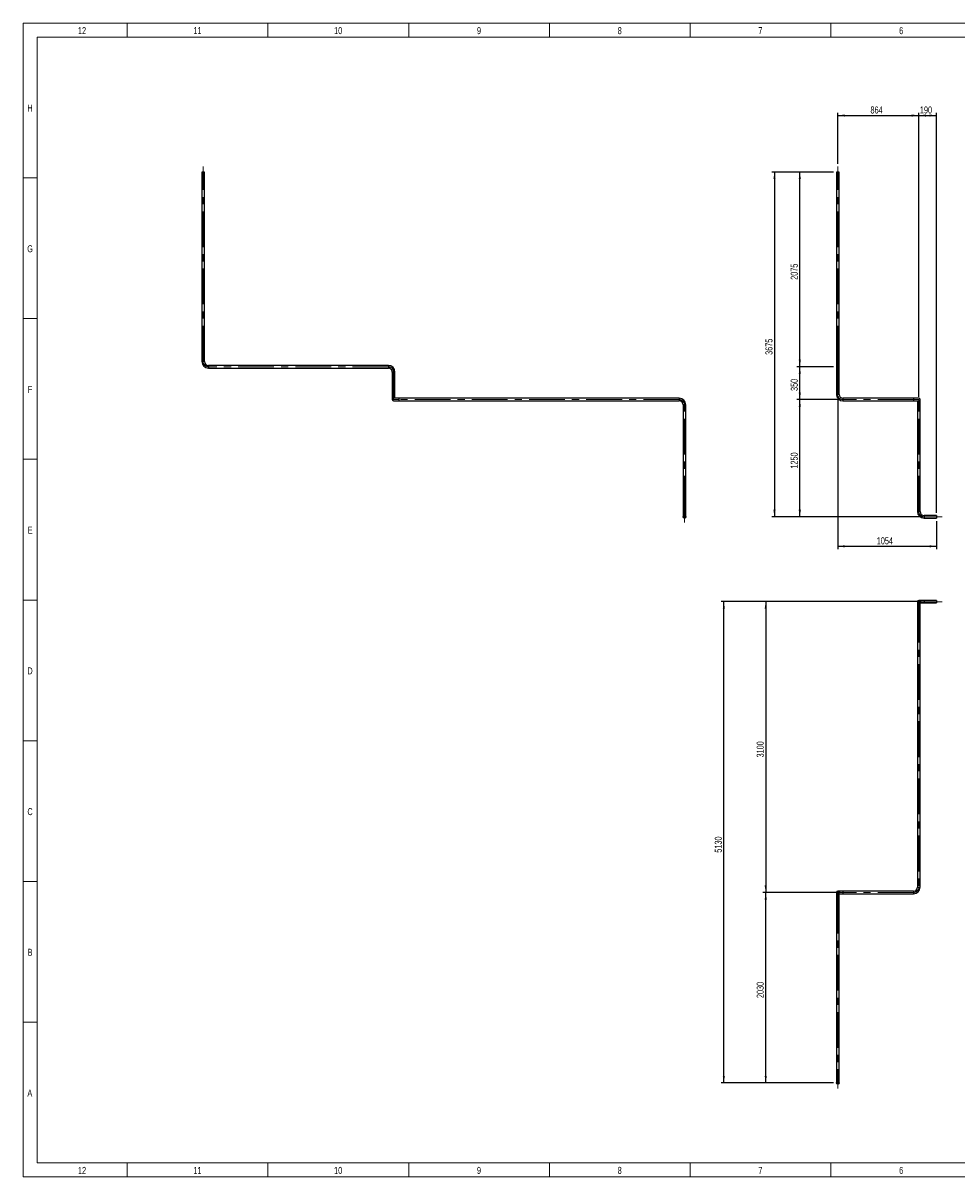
# Model space of a CAD drawing. Header units: millimetres. Extents: x 15 to 592, y 5 to 415.
# Tile 1 of 13: x 15 to 347, y 5 to 415. Entities that reach past the tile are written whole.
import ezdxf

# ---------------------------------------------------------------- set-up
doc = ezdxf.new("R2010")
doc.units = ezdxf.units.MM
doc.linetypes.add('CENTERX2', pattern=[20.32, 12.7, -2.54, 2.54, -2.54])
doc.layers.add('COTAS', color=166, linetype='Continuous')
doc.styles.add('SLDTEXTSTYLE0', font='TXT', dxfattribs={"width": 0.75})
doc.dimstyles.new('SLDDIMSTYLE0', dxfattribs={"dimtxt": 2.5, "dimasz": 2.5, "dimexe": 0, "dimexo": 0.0625, "dimtad": 1, "dimlfac": 30, "dimrnd": 1e-09, "dimzin": 12, "dimdsep": 46, "dimtxsty": 'SLDTEXTSTYLE0', "dimsah": 1, "dimcen": 0.09, "dimadec": 0, "dimazin": 3, "dimtfac": 1, "dimtofl": 0, "dimtmove": 0, "dimatfit": 3, "dimfxl": 0, "dimfrac": 2, "dimtolj": 1, "dimtzin": 12, "dimarcsym": 0})

# ---------------------------------------------------------------- blocks, each defined once
blk = doc.blocks.new('_D')
at = {"layer": 'COTAS'}
for p, q in [((304.44, 365.04), (304.44, 383.14)), ((304.44, 382.14), (333.24, 382.14)), ((333.24, 282.21), (333.24, 383.14))]:
    blk.add_line(p, q, dxfattribs=at)
for points in [[(304.44, 382.14), (306.94, 381.76), (306.94, 382.53)], [(333.24, 382.14), (330.74, 382.53), (330.74, 381.76)]]:
    blk.add_solid(points, dxfattribs=at)
at = {"layer": 'COTAS', "insert": (316.07, 385.37), "char_height": 2.5, "attachment_point": 1, "style": 'SLDTEXTSTYLE0'}
blk.add_mtext('864', dxfattribs=at)
blk = doc.blocks.new('_D_1')
at = {"layer": 'COTAS'}
for p, q in [((333.24, 282.21), (333.24, 383.14)), ((333.24, 382.14), (339.57, 382.14)), ((339.57, 241.01), (339.57, 383.14))]:
    blk.add_line(p, q, dxfattribs=at)
for points in [[(333.24, 382.14), (335.74, 381.76), (335.74, 382.53)], [(339.57, 382.14), (337.07, 382.53), (337.07, 381.76)]]:
    blk.add_solid(points, dxfattribs=at)
at = {"layer": 'COTAS', "insert": (333.63, 385.37), "char_height": 2.5, "attachment_point": 1, "style": 'SLDTEXTSTYLE0'}
blk.add_mtext('190', dxfattribs=at)
blk = doc.blocks.new('_D_2')
at = {"layer": 'COTAS'}
for p, q in [((304.44, 282.07), (304.44, 228.07)), ((339.57, 238.07), (339.57, 228.07)), ((304.44, 229.07), (339.57, 229.07))]:
    blk.add_line(p, q, dxfattribs=at)
for points in [[(304.44, 229.07), (306.94, 228.69), (306.94, 229.46)], [(339.57, 229.07), (337.07, 229.46), (337.07, 228.69)]]:
    blk.add_solid(points, dxfattribs=at)
at = {"layer": 'COTAS', "insert": (318.31, 232.3), "char_height": 2.5, "attachment_point": 1, "style": 'SLDTEXTSTYLE0'}
blk.add_mtext('1054', dxfattribs=at)
blk = doc.blocks.new('_D_3')
at = {"layer": 'COTAS'}
for p, q in [((305.3, 281.21), (289.96, 281.21)), ((290.96, 239.54), (290.96, 281.21)), ((334.1, 239.54), (289.96, 239.54))]:
    blk.add_line(p, q, dxfattribs=at)
for points in [[(290.96, 281.21), (290.58, 278.71), (291.35, 278.71)], [(290.96, 239.54), (291.35, 242.04), (290.58, 242.04)]]:
    blk.add_solid(points, dxfattribs=at)
at = {"layer": 'COTAS', "insert": (287.74, 256.68), "char_height": 2.5, "attachment_point": 1, "rotation": 90, "style": 'SLDTEXTSTYLE0'}
blk.add_mtext('1250', dxfattribs=at)
blk = doc.blocks.new('_D_4')
at = {"layer": 'COTAS'}
for p, q in [((302.89, 292.87), (289.96, 292.87)), ((290.96, 281.21), (290.96, 292.87)), ((305.3, 281.21), (289.96, 281.21))]:
    blk.add_line(p, q, dxfattribs=at)
for points in [[(290.96, 292.87), (290.58, 290.37), (291.35, 290.37)], [(290.96, 281.21), (291.35, 283.71), (290.58, 283.71)]]:
    blk.add_solid(points, dxfattribs=at)
at = {"layer": 'COTAS', "insert": (287.74, 284.27), "char_height": 2.5, "attachment_point": 1, "rotation": 90, "style": 'SLDTEXTSTYLE0'}
blk.add_mtext('350', dxfattribs=at)
blk = doc.blocks.new('_D_5')
at = {"layer": 'COTAS'}
for p, q in [((302.97, 362.04), (289.96, 362.04)), ((290.96, 292.87), (290.96, 362.04)), ((302.89, 292.87), (289.96, 292.87))]:
    blk.add_line(p, q, dxfattribs=at)
for points in [[(290.96, 362.04), (290.58, 359.54), (291.35, 359.54)], [(290.96, 292.87), (291.35, 295.37), (290.58, 295.37)]]:
    blk.add_solid(points, dxfattribs=at)
at = {"layer": 'COTAS', "insert": (287.74, 323.76), "char_height": 2.5, "attachment_point": 1, "rotation": 90, "style": 'SLDTEXTSTYLE0'}
blk.add_mtext('2075', dxfattribs=at)
blk = doc.blocks.new('_D_6')
at = {"layer": 'COTAS'}
for p, q in [((302.97, 362.04), (280.97, 362.04)), ((281.97, 362.04), (281.97, 239.54)), ((334.1, 239.54), (280.97, 239.54))]:
    blk.add_line(p, q, dxfattribs=at)
for points in [[(281.97, 362.04), (281.59, 359.54), (282.35, 359.54)], [(281.97, 239.54), (282.35, 242.04), (281.59, 242.04)]]:
    blk.add_solid(points, dxfattribs=at)
at = {"layer": 'COTAS', "insert": (278.75, 297.1), "char_height": 2.5, "attachment_point": 1, "rotation": 90, "style": 'SLDTEXTSTYLE0'}
blk.add_mtext('3675', dxfattribs=at)
blk = doc.blocks.new('SW_CENTERMARKSYMBOL_0')
at = {"layer": 'COTAS', "color": 0}
for p, q in [((-0.17, 0), (-0.55, 0)), ((0, 0), (-0.08, 0)), ((0, 0.17), (0, 0.55)), ((0, 0), (0, 0.08)), ((0, 0), (0, -0.08)), ((0, 0), (0.08, 0)), ((0.17, 0), (0.55, 0)), ((0, -0.17), (0, -0.55))]:
    blk.add_line(p, q, dxfattribs=at)
blk = doc.blocks.new('SW_CENTERMARKSYMBOL_1')
at = {"layer": 'COTAS', "color": 0}
for p, q in [((-0.17, 0), (-0.55, 0)), ((0, 0), (-0.08, 0)), ((0, 0.17), (0, 0.55)), ((0, 0), (0, 0.08)), ((0, 0), (0, -0.08)), ((0, 0), (0.08, 0)), ((0.17, 0), (0.55, 0)), ((0, -0.17), (0, -0.55))]:
    blk.add_line(p, q, dxfattribs=at)
blk = doc.blocks.new('_D_7')
at = {"layer": 'COTAS'}
for p, q in [((334.1, 209.41), (277.86, 209.41)), ((278.86, 209.41), (278.86, 106.07)), ((305.3, 106.07), (277.86, 106.07))]:
    blk.add_line(p, q, dxfattribs=at)
for points in [[(278.86, 209.41), (278.48, 206.91), (279.25, 206.91)], [(278.86, 106.07), (279.25, 108.57), (278.48, 108.57)]]:
    blk.add_solid(points, dxfattribs=at)
at = {"layer": 'COTAS', "insert": (275.64, 154.05), "char_height": 2.5, "attachment_point": 1, "rotation": 90, "style": 'SLDTEXTSTYLE0'}
blk.add_mtext('3100', dxfattribs=at)
blk = doc.blocks.new('_D_8')
at = {"layer": 'COTAS'}
for p, q in [((303.44, 106.07), (277.86, 106.07)), ((278.86, 38.41), (278.86, 106.07)), ((302.89, 38.41), (277.86, 38.41))]:
    blk.add_line(p, q, dxfattribs=at)
for points in [[(278.86, 106.07), (278.48, 103.57), (279.25, 103.57)], [(278.86, 38.41), (279.25, 40.91), (278.48, 40.91)]]:
    blk.add_solid(points, dxfattribs=at)
at = {"layer": 'COTAS', "insert": (275.64, 68.55), "char_height": 2.5, "attachment_point": 1, "rotation": 90, "style": 'SLDTEXTSTYLE0'}
blk.add_mtext('2030', dxfattribs=at)
blk = doc.blocks.new('_D_9')
at = {"layer": 'COTAS'}
for p, q in [((334.1, 209.41), (262.97, 209.41)), ((263.97, 38.41), (263.97, 209.41)), ((302.89, 38.41), (262.97, 38.41))]:
    blk.add_line(p, q, dxfattribs=at)
for points in [[(263.97, 209.41), (263.59, 206.91), (264.35, 206.91)], [(263.97, 38.41), (264.35, 40.91), (263.59, 40.91)]]:
    blk.add_solid(points, dxfattribs=at)
at = {"layer": 'COTAS', "insert": (260.75, 120.21), "char_height": 2.5, "attachment_point": 1, "rotation": 90, "style": 'SLDTEXTSTYLE0'}
blk.add_mtext('5130', dxfattribs=at)
blk = doc.blocks.new('SW_CENTERMARKSYMBOL_2')
at = {"layer": 'COTAS', "color": 0}
for p, q in [((-0.17, 0), (-0.55, 0)), ((0, 0), (-0.08, 0)), ((0, 0.17), (0, 0.55)), ((0, 0), (0, 0.08)), ((0, 0), (0, -0.08)), ((0, 0), (0.08, 0)), ((0.17, 0), (0.55, 0)), ((0, -0.17), (0, -0.55))]:
    blk.add_line(p, q, dxfattribs=at)

msp = doc.modelspace()

# ---------------------------------------------------------------- linework, layer by layer
at = {"color": 7, "linetype": 'Continuous', "lineweight": 18}
for p, q in [((15, 5), (15, 415)), ((15, 415), (589, 415)), ((52, 410), (52, 415)), ((102, 410), (102, 415)), ((152, 410), (152, 415)), ((202, 410), (202, 415)), ((252, 410), (252, 415)), ((302, 410), (302, 415)), ((20, 10), (20, 410)), ((20, 410), (584, 410)), ((302, 410.001), (302, 409.999)), ((20, 360), (15, 360)), ((20, 310), (15, 310)), ((20, 260), (15, 260)), ((20, 210), (15, 210)), ((19.999, 210), (20.001, 210)), ((20, 160), (15, 160)), ((20, 110), (15, 110)), ((20, 60), (15, 60)), ((584, 10), (20, 10)), ((52, 10), (52, 5)), ((102, 10), (102, 5)), ((152, 10), (152, 5)), ((202, 10), (202, 5)), ((252, 10), (252, 5)), ((302, 9.999), (302, 10.001)), ((302, 10), (302, 5)), ((589, 5), (15, 5))]:
    msp.add_line(p, q, dxfattribs=at)
at = {"color": 7, "linetype": 'Continuous', "lineweight": 25}
for p, q in [((78.51978, 362.0413), (78.51978, 294.7413)), ((78.98645, 362.0413), (78.51978, 362.0413)), ((79.45312, 362.0413), (78.98645, 362.0413)), ((79.45312, 294.7413), (79.45312, 362.0413)), ((303.96968, 362.0413), (303.96968, 294.7413)), ((304.90302, 362.0413), (303.96968, 362.0413)), ((304.90302, 294.7413), (304.90302, 362.0413)), ((78.98645, 294.7413), (78.51978, 294.7413)), ((79.45312, 294.7413), (78.98645, 294.7413)), ((144.78645, 293.3413), (80.85312, 293.3413)), ((80.85312, 293.3413), (80.85312, 292.87463)), ((80.85312, 292.87463), (80.85312, 292.40796)), ((80.85312, 292.40796), (144.78645, 292.40796)), ((144.78645, 293.3413), (144.78645, 292.87463)), ((144.78645, 292.87463), (144.78645, 292.40796)), ((303.96968, 294.7413), (303.96968, 292.87463)), ((304.90302, 294.7413), (303.96968, 294.7413)), ((303.96968, 292.87463), (303.96968, 291.00796)), ((304.90302, 292.87463), (304.90302, 294.7413)), ((304.90302, 291.00796), (304.90302, 292.87463)), ((146.18645, 291.00796), (146.18645, 283.07463)), ((146.65312, 291.00796), (146.18645, 291.00796)), ((147.11978, 291.00796), (146.65312, 291.00796)), ((147.11978, 283.07463), (147.11978, 291.00796)), ((303.96968, 291.00796), (303.96968, 283.07463)), ((304.90302, 291.00796), (303.96968, 291.00796)), ((304.90302, 283.07463), (304.90302, 291.00796)), ((146.18645, 283.07463), (146.18645, 281.20796)), ((146.65312, 283.07463), (146.18645, 283.07463)), ((147.11978, 283.07463), (146.65312, 283.07463)), ((147.11978, 281.67463), (147.11978, 283.07463)), ((304.90302, 283.07463), (303.96968, 283.07463)), ((148.51978, 281.67463), (146.65312, 281.67463)), ((146.65312, 280.7413), (148.51978, 280.7413)), ((248.11978, 281.67463), (148.51978, 281.67463)), ((148.51978, 281.67463), (148.51978, 280.7413)), ((148.51978, 280.7413), (248.11978, 280.7413)), ((248.11978, 281.67463), (248.11978, 280.7413)), ((249.51978, 279.3413), (249.51978, 241.40796)), ((250.45312, 279.3413), (249.51978, 279.3413)), ((250.45312, 241.40796), (250.45312, 279.3413)), ((331.36968, 281.67463), (306.30302, 281.67463)), ((306.30302, 281.67463), (306.30302, 280.7413)), ((306.30302, 280.7413), (331.36968, 280.7413)), ((333.23635, 281.67463), (331.36968, 281.67463)), ((331.36968, 281.67463), (331.36968, 280.7413)), ((331.36968, 280.7413), (333.23635, 280.7413)), ((332.76968, 280.7413), (332.76968, 279.3413)), ((332.76968, 279.3413), (332.76968, 241.40796)), ((333.70302, 279.3413), (332.76968, 279.3413)), ((333.70302, 279.3413), (333.70302, 281.20796)), ((333.70302, 241.40796), (333.70302, 279.3413)), ((249.51978, 241.40796), (249.51978, 239.5413)), ((250.45312, 241.40796), (249.51978, 241.40796)), ((250.45312, 239.5413), (250.45312, 241.40796)), ((333.70302, 241.40796), (332.76968, 241.40796)), ((339.56968, 240.00796), (335.10302, 240.00796)), ((335.10302, 240.00796), (335.10302, 239.07463)), ((335.10302, 239.07463), (339.56968, 239.07463)), ((339.56968, 240.00796), (339.56968, 239.07463)), ((332.76968, 209.4071), (332.76968, 207.54044)), ((335.10302, 209.87377), (333.23635, 209.87377)), ((333.70302, 207.54044), (333.70302, 209.4071)), ((339.56968, 209.87377), (335.10302, 209.87377)), ((335.10302, 209.87377), (335.10302, 208.94044)), ((339.56968, 209.87377), (339.56968, 208.94044)), ((332.76968, 207.54044), (332.76968, 107.94044)), ((332.76968, 207.54044), (333.23635, 207.54044)), ((333.23635, 207.54044), (333.70302, 207.54044)), ((333.70302, 208.94044), (335.10302, 208.94044)), ((333.70302, 107.94044), (333.70302, 207.54044)), ((335.10302, 208.94044), (339.56968, 208.94044)), ((332.76968, 107.94044), (333.23635, 107.94044)), ((333.23635, 107.94044), (333.70302, 107.94044)), ((303.96968, 106.07377), (303.96968, 104.2071)), ((303.96968, 104.2071), (303.96968, 40.27377)), ((303.96968, 104.2071), (304.90302, 104.2071)), ((306.30302, 106.54044), (304.43635, 106.54044)), ((304.90302, 104.2071), (304.90302, 106.07377)), ((304.90302, 105.6071), (306.30302, 105.6071)), ((304.90302, 40.27377), (304.90302, 104.2071)), ((331.36968, 106.54044), (306.30302, 106.54044)), ((306.30302, 106.54044), (306.30302, 106.07377)), ((306.30302, 106.07377), (306.30302, 105.6071)), ((306.30302, 105.6071), (331.36968, 105.6071)), ((331.36968, 106.54044), (331.36968, 106.07377)), ((331.36968, 106.07377), (331.36968, 105.6071)), ((303.96968, 40.27377), (303.96968, 38.4071)), ((303.96968, 40.27377), (304.90302, 40.27377)), ((304.90302, 38.4071), (304.90302, 40.27377))]:
    msp.add_line(p, q, dxfattribs=at)
for centre, radius in [((249.98645, 239.5413), 0.46667), ((249.98645, 239.5413), 0.4), ((304.43635, 38.4071), 0.46667), ((304.43635, 38.4071), 0.4)]:
    msp.add_circle(centre, radius, dxfattribs=at)
for centre, radius, start, end in [((80.85312, 294.7413), 2.33333, 180, 270), ((80.85312, 294.7413), 1.4, 180, 270), ((144.78645, 291.00796), 2.33333, 0, 90), ((144.78645, 291.00796), 1.4, 0, 90), ((304.43635, 292.87463), 0.46667, 180, 0), ((306.30302, 283.07463), 2.33333, 180, 270), ((306.30302, 283.07463), 1.4, 180, 270), ((146.65312, 281.20796), 0.46667, 90, 270), ((248.11978, 279.3413), 2.33333, 0, 90), ((248.11978, 279.3413), 1.4, 0, 90), ((333.23635, 281.20796), 0.46667, 270, 90), ((335.10302, 241.40796), 2.33333, 180, 270), ((335.10302, 241.40796), 1.4, 180, 270), ((333.23635, 209.4071), 0.46667, 90, 180), ((333.23635, 209.4071), 0.46667, 0, 90), ((331.36968, 107.94044), 1.4, 270, 0), ((331.36968, 107.94044), 2.33333, 270, 0), ((304.43635, 106.07377), 0.46667, 0, 180)]:
    msp.add_arc(centre, radius, start, end, dxfattribs=at)
at = {"layer": 'COTAS', "linetype": 'CENTERX2', "lineweight": 18}
for p, q in [((78.98645, 294.7413), (78.98645, 364.0413)), ((304.43635, 294.7413), (304.43635, 364.0413)), ((144.78645, 292.87463), (80.85312, 292.87463)), ((304.43635, 294.7413), (304.43635, 292.87463)), ((304.43635, 292.87463), (304.43635, 291.00796)), ((146.65312, 283.07463), (146.65312, 291.00796)), ((304.43635, 283.07463), (304.43635, 291.00796)), ((146.65312, 283.07463), (146.65312, 281.20796)), ((146.65312, 281.20796), (148.51978, 281.20796)), ((248.11978, 281.20796), (148.51978, 281.20796)), ((249.98645, 241.40796), (249.98645, 279.3413)), ((331.36968, 281.20796), (306.30302, 281.20796)), ((331.36968, 281.20796), (333.23635, 281.20796)), ((333.23635, 281.20796), (333.23635, 279.3413)), ((333.23635, 241.40796), (333.23635, 279.3413)), ((249.98645, 241.40796), (249.98645, 237.5413)), ((341.56968, 239.5413), (335.10302, 239.5413)), ((333.23635, 207.54044), (333.23635, 209.4071)), ((333.23635, 209.4071), (335.10302, 209.4071)), ((341.56968, 209.4071), (335.10302, 209.4071)), ((333.23635, 207.54044), (333.23635, 107.94044)), ((304.43635, 104.2071), (304.43635, 106.07377)), ((304.43635, 106.07377), (306.30302, 106.07377)), ((304.43635, 104.2071), (304.43635, 40.27377)), ((331.36968, 106.07377), (306.30302, 106.07377)), ((304.43635, 36.4071), (304.43635, 40.27377))]:
    msp.add_line(p, q, dxfattribs=at)
for centre, start, end in [((80.85312, 294.7413), 180, 270), ((144.78645, 291.00796), 0, 90), ((306.30302, 283.07463), 180, 270), ((248.11978, 279.3413), 0, 90), ((335.10302, 241.40796), 180, 270), ((331.36968, 107.94044), 270, 0)]:
    msp.add_arc(centre, 1.86667, start, end, dxfattribs=at)

# ---------------------------------------------------------------- block references
at = {"layer": 'COTAS'}
for name, p in [('SW_CENTERMARKSYMBOL_0', (304.43635, 292.87463)), ('SW_CENTERMARKSYMBOL_1', (249.98645, 239.5413)), ('SW_CENTERMARKSYMBOL_2', (304.43635, 38.4071))]:
    msp.add_blockref(name, p, dxfattribs=at)

# ---------------------------------------------------------------- texts
at = {"color": 7, "linetype": 'Continuous', "lineweight": 0, "char_height": 2.5, "attachment_point": 2, "style": 'SLDTEXTSTYLE0'}
for s, insert in [('12', (35.94965, 413.56267)), ('11', (76.94965, 413.56267)), ('10', (126.94965, 413.56267)), ('9', (176.97483, 413.56267)), ('8', (226.97483, 413.56267)), ('7', (276.97483, 413.56267)), ('6', (326.97483, 413.56267)), ('H', (17.49392, 386.06267)), ('G', (17.49219, 336.06267)), ('F', (17.47396, 286.06267)), ('E', (17.50434, 236.06267)), ('D', (17.47135, 186.06267)), ('C', (17.47396, 136.06267)), ('B', (17.4809, 86.06267)), ('A', (17.40017, 36.06267)), ('12', (35.94965, 8.56267)), ('11', (76.94965, 8.56267)), ('10', (126.94965, 8.56267)), ('9', (176.97483, 8.56267)), ('8', (226.97483, 8.56267)), ('7', (276.97483, 8.56267)), ('6', (326.97483, 8.56267))]:
    msp.add_mtext(s, dxfattribs=dict(at, insert=insert))

# ---------------------------------------------------------------- dimensions: what is measured, and where the dimension line sits
at = {"layer": 'COTAS'}
for base, p1, p2, picture, middle in [((333.23635, 382.14288), (304.43635, 364.0413), (333.23635, 281.20796), '_D', (318.83635, 382.14288)), ((339.56968, 382.14288), (333.23635, 281.20796), (339.56968, 240.00796), '_D_1', (336.40302, 382.14288)), ((339.56968, 229.07463), (304.43635, 283.07463), (339.56968, 239.07463), '_D_2', (322.00302, 229.07463))]:
    dim = msp.add_linear_dim(base=base, p1=p1, p2=p2, dimstyle='SLDDIMSTYLE0', dxfattribs=at)
    dim.commit()
    dim.dimension.update_dxf_attribs({"geometry": picture, "text_midpoint": middle, "dimtype": 160})
for base, p1, p2, picture, middle in [((281.96968, 239.5413), (303.96968, 362.0413), (335.10302, 239.5413), '_D_6', (281.96968, 300.7913)), ((290.96121, 362.0413), (303.88635, 292.87463), (303.96968, 362.0413), '_D_5', (290.96121, 327.45796)), ((290.96121, 292.87463), (306.30302, 281.20796), (303.88635, 292.87463), '_D_4', (290.96121, 287.0413)), ((290.96121, 281.20796), (335.10302, 239.5413), (306.30302, 281.20796), '_D_3', (290.96121, 260.37463)), ((263.96968, 209.4071), (303.88635, 38.4071), (335.10302, 209.4071), '_D_9', (263.96968, 123.9071)), ((278.86361, 106.07377), (335.10302, 209.4071), (306.30302, 106.07377), '_D_7', (278.86361, 157.74044)), ((278.86361, 106.07377), (303.88635, 38.4071), (304.43635, 106.07377), '_D_8', (278.86361, 72.24044))]:
    dim = msp.add_linear_dim(base=base, p1=p1, p2=p2, angle=90, dimstyle='SLDDIMSTYLE0', dxfattribs=at)
    dim.commit()
    dim.dimension.update_dxf_attribs({"geometry": picture, "text_midpoint": middle, "dimtype": 160})

doc.saveas('drawing.dxf')
